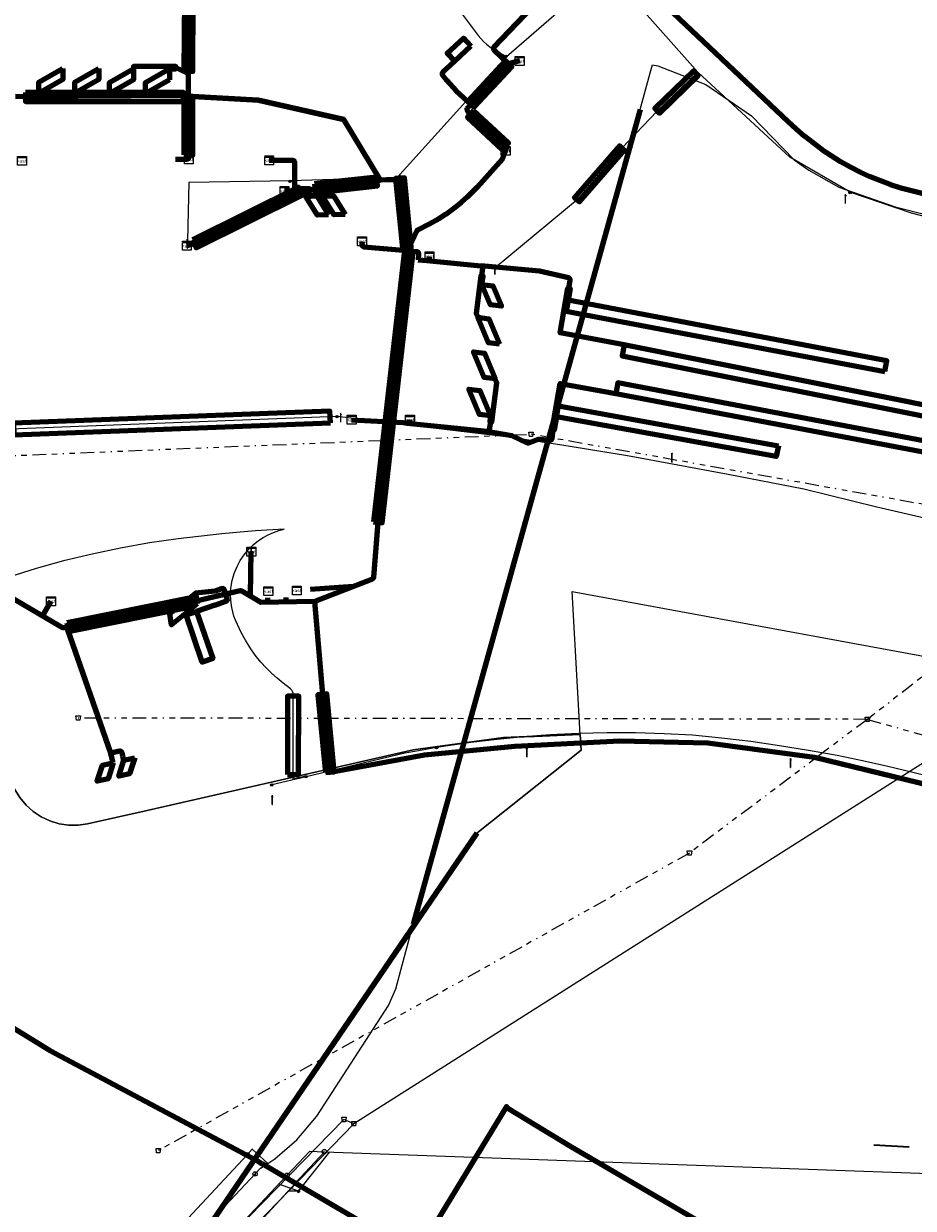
# Model space of a CAD drawing. Header units: metres. Extents: x 153756 to 154348, y 463867 to 464433.
# Tile 74 of 76: x 154193 to 154273, y 464165 to 464272. Entities that reach past the tile are written whole.
import ezdxf
from ezdxf.enums import TextEntityAlignment as Align
from ezdxf.lldxf.tags import DXFTag

# ---------------------------------------------------------------- set-up
doc = ezdxf.new("R2010")
doc.units = ezdxf.units.M
doc.header["$LTSCALE"] = 0.5
doc.linetypes.add('RI-OVERIG-SO', pattern=[17, 5, -2, 2, -2, 0, -2, 2, -2])
doc.layers.get('0').update_dxf_attribs({"linetype": 'CONTINUOUS'})
for name, color, linetype, lineweight in [('B-PV-KL-DATA_BT NEDERLAND NV-G', 90, 'KL-DATA-SO', 18), ('B-PV-KL-DATA_HULPSTUK_KPN BV-S', 90, 'CONTINUOUS', 25), ('B-PV-KL-DATA_KABELBED_KPN BV-G', 90, 'CONTINUOUS', 100), ('B-PV-KL-DATA_MANTELBUIS_BT NEDERLAND NV-G', 90, 'CONTINUOUS', 100), ('B-PV-KL-ET_LS_230 V_GEMEENTE AMERSFOORT-G', 190, 'KL-LS-SO', 18), ('B-PV-KL-ET_LS_400 V_STEDIN NETBEHEER BV-G', 190, 'KL-LS-SO', 18), ('B-PV-KL-ET_LS_GEMEENTE AMERSFOORT-S', 190, 'CONTINUOUS', 25), ('B-PV-KL-ET_LS_HULPSTUK_GEMEENTE AMERSFOORT-S', 190, 'CONTINUOUS', 25), ('B-PV-KL-ET_LS_HULPSTUK_STEDIN NETBEHEER BV-S', 190, 'CONTINUOUS', 25), ('B-PV-KL-ET_LS_KABELBED_GEMEENTE AMERSFOORT-G', 190, 'CONTINUOUS', 100), ('B-PV-KL-ET_LS_MANTELBUIS_GEMEENTE AMERSFOORT-G', 190, 'CONTINUOUS', 100), ('B-PV-KL-ET_LS_MANTELBUIS_POLYVINYLCHLORIDE PVC_125_STEDIN NETBEHEER BV-G', 190, 'CONTINUOUS', 100), ('B-PV-KL-ET_LS_MANTELBUIS_POLYVINYLCHLORIDE PVC_50_STEDIN NETBEHEER BV-G', 190, 'CONTINUOUS', 100), ('B-PV-KL-GAS_HD_HULPSTUK_STEDIN NETBEHEER BV-S', 30, 'CONTINUOUS', 25), ('B-PV-KL-GAS_HD_STAAL_324_STEDIN NETBEHEER BV-G', 30, 'KL-GAS_HD-SO', 18), ('B-PV-KL-GAS_LD_HULPSTUK_STEDIN NETBEHEER BV-S', 50, 'CONTINUOUS', 25), ('B-PV-KL-WATER_250_VITENS-G', 170, 'KL-WATER-SO', 18), ('B-PV-KL-WATER_300_VITENS-G', 170, 'KL-WATER-SO', 18), ('B-PV-KL-WATER_315_VITENS-G', 170, 'KL-WATER-SO', 18), ('B-PV-KL-WATER_HULPSTUK_VITENS-S', 170, 'CONTINUOUS', 25), ('B-PV-KL-WATER_MANTELBUIS_409_VITENS-G', 170, 'CONTINUOUS', 100), ('B-PV-OG-INFO_BT NEDERLAND NV-G', 7, 'CONTINUOUS', 18), ('B-PV-OG-INFO_VITENS-G', 7, 'CONTINUOUS', 18), ('B-PV-RI-DRUK_POLYVINYLCHLORIDE PVC_315_GEMEENTE AMERSFOORT-G', 210, 'RI-PERS-SO', 18), ('B-PV-RI-PERSLEIDING_HULPSTUK_GEMEENTE AMERSFOORT-S', 210, 'CONTINUOUS', 25), ('B-PV-RI-VRIJVERVAL_BETON_250_GEMEENTE AMERSFOORT-G', 210, 'RI-OVERIG-SO', 18), ('B-PV-RI-VRIJVERVAL_BETON_300_GEMEENTE AMERSFOORT-G', 210, 'RI-OVERIG-SO', 18), ('B-PV-RI-VRIJVERVAL_BETON_600_GEMEENTE AMERSFOORT-G', 210, 'RI-OVERIG-SO', 18), ('B-PV-RI-VRIJVERVAL_HULPSTUK_GEMEENTE AMERSFOORT-S', 210, 'CONTINUOUS', 25), ('V-PV-KL-WATER_300_VITENS-G', 170, 'V-KL-WATER-SO', 35)]:
    doc.layers.add(name, color=color, linetype=linetype, lineweight=lineweight)
doc.styles.add('NLCS-ISO', font='txt')
tags = doc.linetypes.add('KL-DATA-SO', pattern='A,4,-1,[101,NLCS.SHX,S=0.5,R=0,X=0,Y=0],-1,4,-1,["D",Standard,S=1,R=0,X=-0.25,Y=-0.5],-1.5', length=12.5).pattern_tags.tags
tags[18] = DXFTag(74, 10)
tags = doc.linetypes.add('KL-GAS_HD-SO', pattern='A,4,-1,[69,NLCS.SHX,S=0.5,R=0,X=0,Y=0],-1,4,-1,["H",Standard,S=1,R=0,X=0,Y=-0.5],-2', length=13).pattern_tags.tags
tags[18] = DXFTag(74, 10)
tags = doc.linetypes.add('KL-LS-SO', pattern='A,4,-1,[103,NLCS.SHX,S=0.75,R=0,X=0,Y=0],-1,4,-1,["L",Standard,S=1,R=0,X=0,Y=-0.5],-2', length=13).pattern_tags.tags
tags[18] = DXFTag(74, 10)
doc.linetypes.add('KL-WATER-SO', pattern='A,7,-0.5,[168,NLCS.SHX,S=0.75,R=0,X=0.75,Y=0],-2', length=9.5)
tags = doc.linetypes.add('RI-PERS-SO', pattern='A,7,-2,["P",Standard,S=1.8,R=0,X=-0.5,Y=-0.9],-2,7,-2,[102,NLCS.SHX,S=1,R=180,X=0,Y=0],-2', length=22).pattern_tags.tags
tags[6] = DXFTag(74, 10)
doc.linetypes.add('V-KL-WATER-SO', pattern='A,3.5,[24,NLCS.SHX,S=0.5,R=0,X=0,Y=0],3.5,-0.5,[168,NLCS.SHX,S=0.75,R=0,X=0.75,Y=0],-2', length=9.5)

# ---------------------------------------------------------------- blocks, each defined once
blk = doc.blocks.new('SKL-WTB_HULP_T STUK-SO')
at = {"color": 0, "linetype": 'ByBlock', "lineweight": 18}
blk.add_circle((0, 0), 1, dxfattribs=at)
at = {"color": 0, "linetype": 'ByBlock', "lineweight": -2, "style": 'NLCS-ISO'}
blk.add_text('T', height=1, dxfattribs=at).set_placement((0, 0), align=Align.MIDDLE_CENTER)
at = {"color": 0, "linetype": 'ByBlock', "lineweight": 18, "style": 'NLCS-ISO', "flags": 1}
for tag, p in [('TYPE', (1.5, 0)), ('OMSCHRIJVING', (1.5, -3)), ('LABEL', (1.5, -1.5))]:
    blk.add_attdef(tag, p, '', height=1, dxfattribs=at)
blk = doc.blocks.new('SKL-WTB_HULP_KB MEETPUNT-SO')
at = {"linetype": 'ByBlock', "lineweight": 18}
h = blk.add_hatch(color=0, dxfattribs=at)
h.dxf.hatch_style = 1
h.paths.add_polyline_path([(0.6, 1.04), (0.26, 0.78), (0.54, 0.61)])
at = {"color": 0, "linetype": 'ByBlock', "lineweight": 18}
for points in [[(-0.4, -0.69), (0.4, 0.69)], [(0.6, 1.04), (0.26, 0.78)], [(0.26, 0.78), (0.54, 0.61)], [(0.6, 1.04), (0.54, 0.61)], [(0, -0.25), (0, -0.8)]]:
    blk.add_lwpolyline(points, dxfattribs=at)
blk.add_circle((0, 0), 0.5, dxfattribs=at)
at = {"color": 0, "linetype": 'ByBlock', "lineweight": 18, "style": 'NLCS-ISO', "flags": 1}
for tag, p in [('TYPE', (1.5, 0)), ('OMSCHRIJVING', (1.5, -3)), ('LABEL', (1.5, -1.5))]:
    blk.add_attdef(tag, p, '', height=1, dxfattribs=at)
blk = doc.blocks.new('SKL-WTB_HULP_MOF-SO')
at = {"linetype": 'ByBlock', "lineweight": 18}
h = blk.add_hatch(color=0, dxfattribs=at)
h.dxf.hatch_style = 1
h.paths.add_polyline_path([(-0.5625, 0, 1), (0.5625, 0, 1)])
at = {"color": 0, "linetype": 'ByBlock', "lineweight": 18}
blk.add_circle((0, 0), 0.5625, dxfattribs=at)
at = {"color": 0, "linetype": 'ByBlock', "lineweight": 18, "style": 'NLCS-ISO', "flags": 1}
for tag, p in [('TYPE', (1.5, 0)), ('OMSCHRIJVING', (1.5, -3)), ('LABEL', (1.5, -1.5))]:
    blk.add_attdef(tag, p, '', height=1, dxfattribs=at)
blk = doc.blocks.new('SKL-WTB_HULP_AFSLUITER-SO')
at = {"color": 0, "linetype": 'ByBlock', "lineweight": 18}
blk.add_lwpolyline([(0, 0.8), (0, -0.8)], dxfattribs=at)
blk.add_circle((0, 0), 1, dxfattribs=at)
at = {"color": 0, "linetype": 'ByBlock', "lineweight": 18, "style": 'NLCS-ISO', "flags": 1}
for tag, p in [('TYPE', (1.5, 0)), ('OMSCHRIJVING', (1.5, -3)), ('LABEL', (1.5, -1.5))]:
    blk.add_attdef(tag, p, '', height=1, dxfattribs=at)
blk = doc.blocks.new('SKL-WTB_HULP_OVERIG-SO')
at = {"color": 0, "linetype": 'ByBlock', "lineweight": 18}
for points in [[(-0.14, 0.14), (0.14, -0.14)], [(0.14, 0.14), (-0.14, -0.14)]]:
    blk.add_lwpolyline(points, dxfattribs=at)
at = {"color": 0, "linetype": 'ByBlock', "lineweight": 18, "style": 'NLCS-ISO', "flags": 1}
for tag, p in [('TYPE', (1.5, 0)), ('OMSCHRIJVING', (1.5, -3)), ('LABEL', (1.5, -1.5))]:
    blk.add_attdef(tag, p, '', height=1, dxfattribs=at)
blk = doc.blocks.new('SRI-HULP_AFVOER_OPVANG-SO')
at = {"color": 0, "linetype": 'ByBlock', "lineweight": 18}
blk.add_lwpolyline([(-0.75, -1), (-1, 1), (1, 1), (0.75, -1)], close=True, dxfattribs=at)
at = {"color": 0, "linetype": 'ByBlock', "lineweight": 18, "style": 'NLCS-ISO', "flags": 1}
for tag, p in [('TYPE', (1.5, 0)), ('OMSCHRIJVING', (1.5, -3)), ('LABEL', (1.5, -1.5))]:
    blk.add_attdef(tag, p, '', height=1, dxfattribs=at)
blk = doc.blocks.new('SKL-ET_LS_MAST-SO')
for p, q in [((-0.05, 2.07), (0.05, 2.07)), ((-0.05, -2), (0.05, -2))]:
    blk.add_line(p, q)
for points in [[(-0.18, 1.76), (-0.22, 1.76), (-0.22, 1.84), (-0.18, 1.84), (-0.18, 1.79)], [(-0.18, 1.49), (-0.22, 1.49), (-0.22, 1.57), (-0.18, 1.57), (-0.18, 1.52)], [(-0.18, 1.79), (-0.05, 1.79)], [(-0.18, 1.76), (-0.05, 1.76)], [(-0.18, 1.52), (-0.05, 1.52)], [(-0.18, 1.49), (-0.05, 1.49)], [(-0.05, -2), (-0.05, 2.07)], [(0.05, -2), (0.05, 2.07)], [(0.18, 1.92), (0.05, 1.92)], [(0.18, 1.89), (0.05, 1.89)], [(0.18, 1.66), (0.05, 1.66)], [(0.18, 1.63), (0.05, 1.63)], [(0.18, 1.39), (0.05, 1.39)], [(0.18, 1.36), (0.05, 1.36)], [(0.18, 1.89), (0.22, 1.89), (0.22, 1.97), (0.18, 1.97), (0.18, 1.92)], [(0.18, 1.63), (0.22, 1.63), (0.22, 1.71), (0.18, 1.71), (0.18, 1.66)], [(0.18, 1.36), (0.22, 1.36), (0.22, 1.44), (0.18, 1.44), (0.18, 1.39)]]:
    blk.add_lwpolyline(points)
blk = doc.blocks.new('SKL-WTB_HULP_KAST-SO')
at = {"color": 0, "linetype": 'ByBlock', "lineweight": 18}
for points in [[(-2, 2), (2, 2), (2, 1.68), (-2, 1.68)], [(-2, 1.52), (2, 1.52), (2, -2), (-2, -2)]]:
    blk.add_lwpolyline(points, close=True, dxfattribs=at)
at = {"color": 0, "linetype": 'ByBlock', "lineweight": 18, "style": 'NLCS-ISO'}
blk.add_text('kast', height=1.5, dxfattribs=at).set_placement((0, 0), align=Align.MIDDLE_CENTER)
at = {"color": 0, "linetype": 'ByBlock', "lineweight": 18, "style": 'NLCS-ISO', "flags": 1}
for tag, p in [('TYPE', (2.5, 0)), ('OMSCHRIJVING', (2.5, -3)), ('LABEL', (2.5, -1.5))]:
    blk.add_attdef(tag, p, '', height=1, dxfattribs=at)

msp = doc.modelspace()

# ---------------------------------------------------------------- linework, layer by layer
at = {"layer": 'B-PV-KL-DATA_BT NEDERLAND NV-G', "ltscale": 0.5, "flags": 128}
for points in [[(154164.555, 464245.191), (154164.59, 464245.17), (154164.68, 464245.1), (154164.9, 464244.91), (154165.02, 464244.82), (154165.16, 464244.7), (154165.33, 464244.55), (154182.72, 464214.86), (154183.05, 464214.24), (154188.26, 464213.64), (154190.74, 464206.55), (154191.75, 464203.58), (154192.09, 464202.79), (154192.54, 464202.05), (154193.09, 464201.38), (154193.74, 464200.8), (154194.46, 464200.32), (154195.25, 464199.94), (154196.08, 464199.69), (154196.93, 464199.56), (154197.8, 464199.55), (154198.66, 464199.67), (154203.77, 464200.84), (154228.12, 464206.37), (154236.3, 464207.48), (154239.11, 464207.6), (154243.23, 464207.77), (154243.32, 464206.33), (154233.88, 464198.84), (154101, 464004), (154095.7, 464012.8), (154090.3, 464010.3), (154074.1, 464033.7), (154052.8, 464048.8), (154049.3, 464056.4), (154046, 464072.7), (154054.8, 464084.7), (154038.1, 464108.2), (154018.88, 464088.65), (154013.7, 464084.43), (153997.41, 464087.76), (153989.49, 464067.54), (153991.38, 464063.88), (153992.34, 464059.5), (153986.69, 464052.58), (153987.08, 464051.87), (153985.65, 464051.33), (153978.67, 464042.84), (153970.27, 464032.19), (153955.11, 464014.46), (153941.51, 463999.29), (153944.9, 463997.36), (153935.31, 463982.27), (153930.86, 463975.31), (153923.85, 463964.29), (153923.52, 463963.75), (153918.44, 463966.82), (153913.44, 463958.94), (153909.75, 463957.6), (153909.49, 463957.21), (153882.54, 463914.68), (153877.06, 463906.08), (153874.95, 463902.62), (153874.94, 463898.12), (153871.433, 463892.926)], [(154164.554, 464245.191), (154164.59, 464245.17), (154164.68, 464245.1), (154165.02, 464244.82), (154165.16, 464244.7), (154165.33, 464244.55), (154183.05, 464214.24), (154188.26, 464213.64), (154190.74, 464206.55), (154191.75, 464203.58), (154192.09, 464202.79), (154192.54, 464202.05), (154193.09, 464201.38), (154193.74, 464200.8), (154194.46, 464200.32), (154195.25, 464199.94), (154196.08, 464199.69), (154196.93, 464199.56), (154197.8, 464199.55), (154198.66, 464199.67), (154228.12, 464206.37), (154236.3, 464207.48), (154239.11, 464207.6), (154243.23, 464207.77), (154243.32, 464206.33), (154233.88, 464198.84), (154101, 464004), (154095.7, 464012.8), (154090.3, 464010.3), (154074.1, 464033.7), (154052.8, 464048.8), (154049.3, 464056.4), (154046, 464072.7), (154054.8, 464084.7), (154038.1, 464108.2), (154018.88, 464088.65), (154013.7, 464084.43), (153997.41, 464087.76), (153989.49, 464067.54), (153991.38, 464063.88), (153992.34, 464059.5), (153986.69, 464052.58), (153987.08, 464051.87), (153985.65, 464051.33), (153978.67, 464042.84), (153970.27, 464032.19), (153955.11, 464014.46), (153941.51, 463999.29), (153944.9, 463997.36), (153930.86, 463975.31), (153923.85, 463964.29), (153923.52, 463963.75), (153918.44, 463966.82), (153913.44, 463958.94), (153909.75, 463957.6), (153882.54, 463914.68), (153877.06, 463906.08), (153874.95, 463902.62), (153874.94, 463898.12), (153871.433, 463892.926)], [(153987.08, 464051.94), (153987.045, 464053.07), (153992.336, 464059.502), (153991.377, 464063.881), (153989.491, 464067.542), (153997.408, 464087.756), (154013.699, 464084.431), (154018.878, 464088.645), (154038.1, 464108.2), (154054.8, 464084.7), (154046, 464072.7), (154049.3, 464056.4), (154052.8, 464048.8), (154074.1, 464033.7), (154090.3, 464010.3), (154095.7, 464012.8), (154101, 464004), (154233.879, 464198.839), (154243.32, 464206.334), (154243.235, 464207.773), (154239.11, 464207.6), (154236.3, 464207.48), (154228.12, 464206.37), (154203.77, 464200.84), (154198.66, 464199.67), (154197.8, 464199.55), (154196.93, 464199.56), (154196.08, 464199.69), (154195.25, 464199.94), (154194.46, 464200.32), (154193.74, 464200.8), (154193.09, 464201.38), (154192.54, 464202.05), (154192.09, 464202.79), (154191.75, 464203.58), (154190.74, 464206.55), (154188.26, 464213.64), (154183.05, 464214.24), (154182.72, 464214.86), (154165.33, 464244.55), (154165.16, 464244.7), (154165.02, 464244.82), (154164.9, 464244.91), (154164.68, 464245.1), (154164.59, 464245.17), (154164.555, 464245.191)], [(154164.555, 464245.191), (154164.59, 464245.17), (154164.68, 464245.1), (154164.9, 464244.91), (154165.02, 464244.82), (154165.16, 464244.7), (154165.33, 464244.55), (154182.72, 464214.86), (154183.05, 464214.244), (154188.26, 464213.64), (154190.74, 464206.55), (154191.75, 464203.58), (154192.09, 464202.79), (154192.54, 464202.05), (154193.09, 464201.38), (154193.74, 464200.8), (154194.46, 464200.32), (154195.25, 464199.94), (154196.08, 464199.69), (154196.93, 464199.56), (154197.8, 464199.55), (154198.66, 464199.67), (154203.77, 464200.84), (154228.12, 464206.37), (154236.302, 464207.483), (154239.093, 464207.581)], [(154239.103, 464207.589), (154243.235, 464207.773), (154242.5, 464220.7), (154283.8, 464213.1), (154322.591, 464201.208)], [(154243.235, 464207.773), (154242.5, 464220.7), (154283.8, 464213.1), (154322.591, 464201.208)], [(154243.235, 464207.773), (154242.5, 464220.7), (154283.8, 464213.1), (154322.591, 464201.208)], [(153987, 464051.9), (153986.685, 464052.575), (153992.336, 464059.502), (153991.377, 464063.881), (153989.491, 464067.542), (153997.408, 464087.756), (154013.699, 464084.431), (154018.878, 464088.645), (154038.1, 464108.2), (154054.8, 464084.7), (154046, 464072.7), (154048.286, 464062.725), (154049.3, 464056.4), (154052.8, 464048.8), (154074.1, 464033.7), (154090.3, 464010.3), (154095.7, 464012.8), (154101, 464004), (154233.879, 464198.839), (154243.32, 464206.334), (154243.235, 464207.773)], [(153987.085, 464051.942), (153986.685, 464052.575), (153992.336, 464059.502), (153991.377, 464063.881), (153989.491, 464067.542), (153997.408, 464087.756), (154013.699, 464084.431), (154018.878, 464088.645), (154038.1, 464108.2), (154054.8, 464084.7), (154046, 464072.7), (154049.3, 464056.4), (154052.8, 464048.8), (154074.1, 464033.7), (154090.3, 464010.3), (154095.7, 464012.8), (154101, 464004), (154233.879, 464198.839), (154243.32, 464206.334), (154243.235, 464207.773)], [(154243.235, 464207.773), (154239.114, 464207.605)]]:
    msp.add_lwpolyline(points, dxfattribs=at)
at = {"layer": 'B-PV-KL-DATA_KABELBED_KPN BV-G', "ltscale": 0.5, "flags": 128}
for points in [[(154214.441, 464168.943), (154214.373, 464168.983), (154213.936, 464169.24), (154195.266, 464179.168), (154140.571, 464212.724), (154134.064, 464216.72), (154165.095, 464249.657), (154165.418, 464250), (154181.482, 464267.05), (154180.583, 464333.397), (154180.144, 464365.82), (154179.495, 464413.744), (154179.493, 464413.782), (154179.489, 464413.819), (154179.481, 464413.856), (154179.471, 464413.892), (154179.458, 464413.928), (154179.442, 464413.962), (154177.668, 464417.499)], [(154277.553, 464150.821), (154273.223, 464152.494), (154242.458, 464170.448), (154236.677, 464173.953), (154236.569, 464174.115), (154228.414, 464160.731), (154214.441, 464168.943)]]:
    msp.add_lwpolyline(points, dxfattribs=at)
at = {"layer": 'B-PV-KL-DATA_MANTELBUIS_BT NEDERLAND NV-G', "ltscale": 0.5, "flags": 128}
msp.add_lwpolyline([(154233.88, 464198.84), (154101, 464004)], dxfattribs=at)
at = {"layer": 'B-PV-KL-ET_LS_230 V_GEMEENTE AMERSFOORT-G', "ltscale": 0.5, "flags": 128}
for points in [[(154207.404, 464432.189), (154207.4, 464432.185), (154207.35, 464432.133), (154207.328, 464432.104), (154207.309, 464432.075), (154207.275, 464432.011), (154207.25, 464431.943), (154207.235, 464431.873), (154207.23, 464431.802), (154207.231, 464431.766), (154207.343, 464430.735), (154208.711, 464416.177), (154209.634, 464413.716), (154211.065, 464397.351), (154211.886, 464385.489), (154212.626, 464376.834), (154212.77, 464373.327), (154213.845, 464349.556), (154214.149, 464341.337), (154214.106, 464320.406), (154214.205, 464313.955), (154214.21, 464313.898), (154214.215, 464313.87), (154214.232, 464313.815), (154214.256, 464313.763), (154214.271, 464313.739), (154214.305, 464313.693), (154214.345, 464313.653), (154214.391, 464313.618), (154214.441, 464313.591), (154214.468, 464313.58), (154214.495, 464313.57), (154214.55, 464313.558), (154214.607, 464313.553), (154216.861, 464313.777), (154218.358, 464299.843), (154219.786, 464296.279), (154224.656, 464285.516), (154228.84, 464277.852), (154234.005, 464270.967), (154234.236, 464270.682), (154234.487, 464270.415), (154234.756, 464270.167), (154235.043, 464269.939), (154235.346, 464269.733), (154235.664, 464269.55), (154236.567, 464269.071), (154242.878, 464274.536), (154244.3, 464276.546), (154245.59, 464279.026), (154245.745, 464279.351), (154245.875, 464279.686), (154245.982, 464280.029), (154246.063, 464280.38), (154246.119, 464280.735), (154246.149, 464281.093), (154246.153, 464281.453), (154246.135, 464282.234), (154246.014, 464283.269), (154245.768, 464295.361)], [(154346.585, 464229.75), (154342.415, 464231.298), (154320.82, 464239.421), (154306.103, 464245.605), (154301.162, 464247.637), (154291.446, 464250.738), (154284.831, 464252.429), (154275.918, 464254.239), (154274.944, 464254.445), (154273.211, 464254.905), (154267.713, 464256.769), (154262.21, 464259.957), (154253.86, 464267.651), (154248.811, 464273.348), (154244.31, 464276.55)], [(154236.577, 464269.075), (154226.68, 464258.122), (154217.015, 464257.827)], [(154253.86, 464267.651), (154250.208, 464264.137), (154247.007, 464260.78), (154242.958, 464256.119), (154235.548, 464249.952)], [(154217.015, 464257.827), (154207.834, 464257.672), (154207.707, 464252.427)]]:
    msp.add_lwpolyline(points, dxfattribs=at)
at = {"layer": 'B-PV-KL-ET_LS_400 V_STEDIN NETBEHEER BV-G', "ltscale": 0.5, "flags": 128}
for points in [[(154221.233, 464236.501), (154190.863, 464235.328), (154182.193, 464231.284), (154175.393, 464227.91), (154173.183, 464226.705), (154169.457, 464224.377), (154164.908, 464221.123), (154158.055, 464215.402), (154148.779, 464206.266), (154141.501, 464198.094)], [(154330.649, 464210.794), (154328.8, 464211.465), (154320.307, 464214.355), (154311.487, 464217.203), (154304.34, 464219.423), (154296.773, 464221.599), (154287.054, 464224.185), (154278.418, 464226.398), (154270.069, 464228.33), (154263.47, 464229.933), (154256.605, 464231.282), (154247.522, 464232.947), (154241.402, 464233.954), (154236.784, 464234.642), (154229.674, 464235.497), (154221.233, 464236.501)], [(154218.43, 464203.939), (154218.419, 464203.988), (154217.251, 464203.711), (154217.261, 464211.342), (154217.248, 464211.498), (154217.203, 464211.646), (154217.131, 464211.783), (154217.034, 464211.904), (154216.356, 464212.411), (154215.817, 464212.846), (154215.301, 464213.309), (154214.81, 464213.797), (154214.344, 464214.31), (154213.836, 464214.938), (154213.365, 464215.595), (154212.935, 464216.279), (154212.547, 464216.988), (154212.039, 464218.087), (154211.901, 464218.465), (154211.788, 464218.851), (154211.701, 464219.244), (154211.64, 464219.642), (154211.598, 464220.322), (154211.631, 464221.003), (154211.741, 464221.675), (154211.925, 464222.331), (154212.182, 464222.963), (154212.472, 464223.504), (154212.816, 464224.013), (154213.209, 464224.485), (154213.648, 464224.915), (154214.128, 464225.298), (154214.555, 464225.579), (154215.005, 464225.823), (154215.473, 464226.028), (154215.957, 464226.194), (154216.453, 464226.318), (154213.855, 464226.18), (154212.128, 464226.038), (154210.809, 464225.904), (154206.867, 464225.453), (154204.251, 464225.077), (154201.648, 464224.618), (154199.062, 464224.076), (154196.493, 464223.454), (154193.998, 464222.766), (154191.525, 464222), (154189.077, 464221.159), (154186.656, 464220.242), (154184.264, 464219.251), (154182.457, 464218.251), (154180.67, 464217.212), (154178.905, 464216.136), (154177.163, 464215.023), (154175.445, 464213.874), (154173.727, 464212.67), (154172.034, 464211.43), (154170.368, 464210.155), (154168.73, 464208.844), (154167.12, 464207.498), (154165.998, 464206.525), (154164.891, 464205.535), (154163.799, 464204.528), (154162.722, 464203.505), (154158.792, 464199.666)], [(154314.967, 464192.139), (154312.313, 464193.011), (154309.48, 464193.921), (154303.8, 464195.702), (154298.621, 464197.274), (154293.329, 464198.833), (154288.016, 464200.346), (154282.832, 464201.777), (154277.797, 464203.121), (154275.598, 464203.737), (154273.334, 464204.327), (154271.059, 464204.875), (154268.775, 464205.382), (154266.482, 464205.847), (154263.882, 464206.323), (154261.273, 464206.746), (154258.655, 464207.115), (154256.031, 464207.43), (154253.4, 464207.692), (154250.822, 464207.826), (154248.242, 464207.896), (154245.661, 464207.901), (154243.08, 464207.841), (154240.502, 464207.717), (154238.111, 464207.544), (154235.724, 464207.315), (154233.344, 464207.031), (154230.228, 464206.577)], [(154230.228, 464206.577), (154228.606, 464206.297), (154227.361, 464206.061), (154218.43, 464203.939)], [(154218.43, 464203.939), (154215.319, 464203.2)], [(154217.748, 464166.469), (154220.577, 464170.019)], [(154217.748, 464166.469), (154215.949, 464167.092)], [(154217.748, 464166.469), (154216.79, 464166.473)]]:
    msp.add_lwpolyline(points, dxfattribs=at)
at = {"layer": 'B-PV-KL-ET_LS_KABELBED_GEMEENTE AMERSFOORT-G', "ltscale": 0.5, "flags": 128}
for points in [[(154236.75, 464268.405), (154235.45, 464269.65), (154235.405, 464269.714), (154235.388, 464269.79), (154235.402, 464269.867), (154235.443, 464269.933), (154244.418, 464279.321)], [(154207.787, 464267.422), (154207.776, 464267.722), (154207.818, 464274.355), (154207.804, 464274.431), (154207.761, 464274.496), (154207.696, 464274.54), (154207.62, 464274.556), (154206.669, 464274.566)], [(154250.024, 464274.576), (154262.046, 464263.196), (154262.773, 464262.515), (154263.526, 464261.865), (154264.305, 464261.245), (154265.108, 464260.657), (154265.934, 464260.102), (154266.782, 464259.581), (154267.65, 464259.094), (154268.537, 464258.642), (154269.441, 464258.226), (154270.361, 464257.847), (154271.296, 464257.505), (154272.244, 464257.202), (154273.203, 464256.936), (154274.172, 464256.709), (154275.149, 464256.522), (154276.134, 464256.373), (154285.32, 464254.508), (154287.957, 464253.915), (154290.578, 464253.257), (154293.183, 464252.536), (154295.769, 464251.751)], [(154233.343, 464269.991), (154231.879, 464268.629), (154231.198, 464269.361), (154232.662, 464270.723), (154233.343, 464269.991)], [(154231.879, 464268.629), (154231.112, 464267.916)], [(154237.755, 464268.661), (154236.75, 464268.405)], [(154196.416, 464267.994), (154196.416, 464266.994), (154194.251, 464265.744), (154194.251, 464266.744), (154196.416, 464267.994)], [(154199.675, 464267.994), (154199.675, 464266.994), (154197.51, 464265.744), (154197.51, 464266.744), (154199.675, 464267.994)], [(154202.812, 464267.955), (154202.812, 464266.955), (154200.647, 464265.705), (154200.647, 464266.705), (154202.812, 464267.955)], [(154206.644, 464268.055), (154206.645, 464268.155), (154202.812, 464268.155), (154202.812, 464267.955)], [(154206.071, 464266.955), (154203.906, 464265.705), (154203.906, 464266.705), (154206.071, 464267.955), (154206.071, 464266.955)], [(154206.071, 464267.955), (154206.644, 464267.955), (154206.644, 464268.055)], [(154207.787, 464267.422), (154207.77, 464267.485), (154207.733, 464267.539), (154207.682, 464267.578), (154207.621, 464267.599), (154206.644, 464268.055)], [(154231.112, 464267.916), (154230.81, 464267.635), (154230.767, 464267.577), (154230.747, 464267.507), (154230.754, 464267.434), (154230.786, 464267.369), (154231.123, 464266.919), (154232.002, 464265.959), (154233.344, 464264.743)], [(154233.344, 464264.743), (154236.75, 464268.405)], [(154207.779, 464265.722), (154207.787, 464267.422)], [(154225.14, 464257.889), (154225.148, 464257.893), (154221.856, 464263.38), (154214.102, 464265.123), (154208.178, 464265.45), (154207.329, 464265.513), (154193.034, 464265.406), (154192.133, 464265.447)], [(154193.548, 464265.629), (154193.034, 464265.406)], [(154197.51, 464265.744), (154197.51, 464265.529), (154193.548, 464265.529), (154193.548, 464265.629)], [(154193.548, 464265.629), (154193.549, 464265.729), (154194.251, 464265.744)], [(154207.779, 464265.722), (154207.776, 464265.122), (154207.814, 464259.967), (154207.8, 464259.89), (154207.756, 464259.825), (154207.691, 464259.781), (154207.614, 464259.766), (154206.616, 464259.766)], [(154233.344, 464264.743), (154233.025, 464264.392), (154232.985, 464264.325), (154232.973, 464264.249), (154232.991, 464264.173), (154233.037, 464264.11), (154236.483, 464260.921), (154236.526, 464260.875), (154236.552, 464260.817), (154236.559, 464260.754), (154236.546, 464260.692), (154236.192, 464259.806), (154233.894, 464257.238), (154233.007, 464256.35), (154232.466, 464255.866), (154231.773, 464255.31), (154231.036, 464254.785), (154230.44, 464254.392), (154229.579, 464253.905), (154228.521, 464253.374), (154228.468, 464253.334), (154228.43, 464253.279), (154227.619, 464251.52)], [(154217.426, 464256.913), (154217.42, 464259.474), (154217.405, 464259.55), (154217.361, 464259.615), (154217.296, 464259.658), (154217.22, 464259.673), (154215.091, 464259.673)], [(154218.379, 464256.919), (154219.229, 464257.14), (154224.842, 464257.765), (154225.14, 464257.889)], [(154227.698, 464251.213), (154227.552, 464251.782), (154226.925, 464258.059), (154226.378, 464257.906), (154225.14, 464257.889)], [(154217.902, 464256.916), (154208.312, 464252.129), (154207.643, 464251.957)], [(154216.479, 464256.906), (154217.426, 464256.913)], [(154217.426, 464256.913), (154218.379, 464256.919)], [(154218.472, 464256.615), (154218.379, 464256.919)], [(154218.407, 464256.42), (154218.407, 464256.615), (154218.538, 464256.614), (154218.538, 464256.546), (154219.906, 464256.573), (154219.906, 464256.438)], [(154220.467, 464254.76), (154219.468, 464254.725), (154218.407, 464256.42), (154219.406, 464256.456), (154220.467, 464254.76)], [(154221.966, 464254.778), (154220.967, 464254.742), (154219.906, 464256.438), (154220.905, 464256.473), (154221.966, 464254.778)], [(154223.489, 464252.352), (154223.485, 464252.061), (154223.498, 464251.988), (154223.536, 464251.924), (154223.596, 464251.879), (154223.668, 464251.859), (154227.561, 464251.526), (154228.43, 464251.44), (154228.505, 464251.418), (154228.565, 464251.368), (154228.602, 464251.299), (154228.609, 464251.222), (154228.557, 464250.69)], [(154227.698, 464251.213), (154225.978, 464236.489), (154224.913, 464226.934), (154224.533, 464221.974), (154224.494, 464221.87), (154224.405, 464221.803), (154219.187, 464219.785), (154214.343, 464219.69), (154212.602, 464220.718), (154212.531, 464220.743), (154212.455, 464220.74), (154208.079, 464219.729), (154197.023, 464217.494)], [(154228.557, 464250.69), (154229.355, 464250.611)], [(154229.591, 464250.989), (154229.574, 464250.792), (154229.551, 464250.717), (154229.502, 464250.656), (154229.433, 464250.619), (154229.355, 464250.611)], [(154229.355, 464250.611), (154234.228, 464250.131)], [(154234.339, 464249.224), (154234.407, 464249.912), (154234.4, 464249.99), (154234.363, 464250.058), (154234.302, 464250.108), (154234.228, 464250.131)], [(154242.212, 464248.112), (154242.333, 464248.814), (154242.331, 464248.89), (154242.302, 464248.959), (154242.249, 464249.013), (154242.18, 464249.043), (154239.557, 464249.644), (154234.228, 464250.131)], [(154234.339, 464249.224), (154234.24, 464249.237), (154233.812, 464245.824), (154233.972, 464245.481)], [(154234.337, 464248.446), (154235.333, 464248.323), (154236.113, 464246.481), (154235.121, 464246.604), (154234.342, 464248.443)], [(154234.342, 464248.443), (154234.439, 464249.211), (154234.339, 464249.224)], [(154247.217, 464242.985), (154241.42, 464244.065), (154242.114, 464248.128), (154242.212, 464248.112)], [(154242.212, 464248.112), (154242.311, 464248.097), (154242.144, 464247.027)], [(154270.794, 464240.576), (154270.98, 464241.558), (154242.144, 464247.03), (154241.958, 464246.047), (154270.794, 464240.576)], [(154235.934, 464243.056), (154234.942, 464243.181), (154233.971, 464245.485), (154234.963, 464245.36), (154235.934, 464243.056)], [(154276.757, 464236.055), (154276.943, 464237.037), (154247.217, 464242.985), (154247.03, 464242.002), (154276.757, 464236.055)], [(154235.542, 464239.926), (154234.549, 464240.051), (154233.578, 464242.355), (154234.571, 464242.23), (154235.542, 464239.926)], [(154235.153, 464236.042), (154235.251, 464236.03), (154235.694, 464239.568), (154235.542, 464239.926)], [(154235.119, 464236.561), (154234.127, 464236.685), (154233.156, 464238.989), (154234.148, 464238.864), (154235.119, 464236.561)], [(154240.79, 464235.3), (154240.691, 464235.317), (154241.407, 464239.505), (154246.446, 464238.583)], [(154246.447, 464238.588), (154276.491, 464232.882), (154276.677, 464233.865), (154246.632, 464239.566), (154246.446, 464238.583)], [(154261.162, 464233.868), (154260.976, 464232.885), (154241.096, 464236.496), (154241.274, 464237.48), (154261.162, 464233.868)], [(154235.119, 464236.561), (154235.055, 464236.054), (154235.153, 464236.042)], [(154241.096, 464236.496), (154240.888, 464235.283), (154240.79, 464235.3)], [(154222.549, 464236.227), (154227.203, 464235.965), (154227.587, 464235.921), (154227.662, 464235.926), (154227.729, 464235.959), (154227.78, 464236.014), (154227.807, 464236.084), (154227.831, 464236.22)], [(154227.587, 464235.921), (154234.81, 464235.182), (154234.884, 464235.189), (154234.951, 464235.222), (154235.001, 464235.276), (154235.027, 464235.346), (154235.153, 464236.042)], [(154234.81, 464235.182), (154234.955, 464235.169), (154237.041, 464234.792), (154238.446, 464234.142), (154238.522, 464234.124), (154238.599, 464234.136), (154239.498, 464234.467), (154239.544, 464234.478), (154239.592, 464234.477), (154240.469, 464234.365), (154240.547, 464234.371), (154240.616, 464234.405), (154240.668, 464234.464), (154240.693, 464234.538), (154240.79, 464235.3)], [(154213.513, 464220.18), (154213.441, 464220.254), (154213.415, 464220.355), (154213.47, 464224.293)], [(154197.023, 464217.494), (154196.53, 464217.395), (154196.458, 464217.394), (154196.39, 464217.419), (154191.261, 464220.433), (154190.876, 464221.494), (154190.838, 464221.557), (154190.781, 464221.603), (154190.71, 464221.624), (154190.637, 464221.619), (154190.113, 464221.479)], [(154208.581, 464219.561), (154206.25, 464217.673), (154206.093, 464218.661), (154208.425, 464220.549), (154208.581, 464219.561)], [(154210.201, 464220.728), (154208.425, 464220.549)], [(154210.177, 464219.466), (154211.178, 464219.811), (154211.246, 464219.85), (154211.293, 464219.912), (154211.313, 464219.987), (154211.302, 464220.065), (154211.045, 464220.813), (154211.005, 464220.88), (154210.943, 464220.928), (154210.867, 464220.947), (154210.789, 464220.936), (154210.201, 464220.728)], [(154222.704, 464221.145), (154218.801, 464220.858)], [(154195.343, 464219.803), (154194.668, 464218.664), (154194.642, 464218.59), (154194.646, 464218.512), (154194.68, 464218.441), (154194.739, 464218.389)], [(154210.177, 464219.466), (154208.519, 464218.895)], [(154214.941, 464220.118), (154214.949, 464219.702)], [(154216.598, 464220.153), (154216.606, 464219.735)], [(154219.187, 464219.785), (154219.903, 464211.389), (154220.563, 464204.574), (154220.588, 464204.496), (154220.641, 464204.434), (154220.716, 464204.399), (154220.798, 464204.396), (154229.148, 464205.914), (154237.319, 464206.707), (154246.812, 464207.194), (154254.776, 464207.016), (154264.443, 464205.713), (154291.653, 464199.084), (154314.849, 464191.998)], [(154208.519, 464218.895), (154209.983, 464214.64), (154209.038, 464214.315), (154207.573, 464218.57), (154208.519, 464218.895)], [(154200.761, 464206.063), (154196.874, 464217.232), (154196.864, 464217.316), (154196.889, 464217.397), (154196.946, 464217.46), (154197.023, 464217.494)], [(154201.859, 464205.799), (154201.78, 464206.104), (154201.747, 464206.174), (154201.69, 464206.226), (154201.617, 464206.252), (154201.54, 464206.249), (154200.761, 464206.063)], [(154200.892, 464205.559), (154200.761, 464206.063)], [(154200.978, 464205.189), (154200.892, 464205.559)], [(154202.923, 464205.64), (154202.463, 464204.213), (154201.485, 464204.003), (154201.946, 464205.43), (154202.923, 464205.64)], [(154201.946, 464205.43), (154201.859, 464205.799)], [(154200.978, 464205.189), (154200.517, 464203.762), (154199.54, 464203.552), (154200, 464204.979), (154200.978, 464205.189)]]:
    msp.add_lwpolyline(points, dxfattribs=at)
at = {"layer": 'B-PV-KL-ET_LS_MANTELBUIS_GEMEENTE AMERSFOORT-G', "ltscale": 0.5, "flags": 128}
for points in [[(154207.38, 464267.726), (154208.18, 464267.721), (154208.219, 464274.321), (154207.419, 464274.326), (154207.38, 464267.736)], [(154233.051, 464265.015), (154233.637, 464264.47), (154237.043, 464268.132), (154236.457, 464268.677), (154233.058, 464265.023)], [(154250.208, 464264.137), (154250.394, 464263.945), (154253.919, 464267.355), (154253.524, 464267.763), (154249.999, 464264.353), (154250.208, 464264.137)], [(154193.034, 464265.806), (154193.034, 464265.006), (154207.329, 464265.006), (154207.329, 464265.806), (154193.044, 464265.806)], [(154208.178, 464265.45), (154214.134, 464265.114), (154221.856, 464263.38)], [(154207.376, 464260.156), (154208.176, 464260.156), (154208.179, 464265.122), (154207.379, 464265.122), (154207.376, 464260.166)], [(154233.581, 464264.157), (154233.037, 464263.571), (154236.198, 464260.635), (154236.742, 464261.221), (154233.588, 464264.15)], [(154247.007, 464260.78), (154246.781, 464260.977), (154242.73, 464256.317), (154243.183, 464255.923), (154247.233, 464260.583), (154247.007, 464260.78)], [(154219.184, 464257.537), (154219.272, 464256.742), (154224.886, 464257.367), (154224.798, 464258.162), (154219.194, 464257.539)], [(154227.154, 464251.743), (154227.95, 464251.822), (154227.323, 464258.099), (154226.527, 464258.02), (154227.153, 464251.752)], [(154208.133, 464252.49), (154208.489, 464251.773), (154218.088, 464256.541), (154217.732, 464257.257), (154208.142, 464252.494)], [(154224.516, 464226.979), (154225.311, 464226.888), (154228.096, 464251.167), (154227.301, 464251.259), (154224.517, 464226.989)], [(154196.774, 464217.851), (154196.932, 464217.067), (154208.159, 464219.337), (154208, 464220.121), (154196.783, 464217.853)], [(154220.186, 464204.319), (154220.982, 464204.396), (154220.301, 464211.428), (154219.505, 464211.351), (154220.185, 464204.329)]]:
    msp.add_lwpolyline(points, dxfattribs=at)
at = {"layer": 'B-PV-KL-ET_LS_MANTELBUIS_POLYVINYLCHLORIDE PVC_125_STEDIN NETBEHEER BV-G', "ltscale": 0.5, "flags": 128}
msp.add_lwpolyline([(154216.752, 464204.157), (154217.752, 464204.155), (154217.762, 464211.215), (154216.762, 464211.217), (154216.752, 464204.157)], dxfattribs=at)
at = {"layer": 'B-PV-KL-ET_LS_MANTELBUIS_POLYVINYLCHLORIDE PVC_50_STEDIN NETBEHEER BV-G', "ltscale": 0.5, "flags": 128}
msp.add_lwpolyline([(154220.631, 464235.951), (154220.589, 464237.001), (154191.947, 464235.896), (154191.989, 464234.846), (154220.631, 464235.951)], dxfattribs=at)
at = {"layer": 'B-PV-KL-GAS_HD_STAAL_324_STEDIN NETBEHEER BV-G', "ltscale": 0.5, "flags": 128}
for points in [[(154216.713, 464167.904), (154218.766, 464170.085), (154220.083, 464170.037)], [(154217.469, 464167.207), (154220.083, 464170.037)], [(154220.083, 464170.037), (154294.137, 464167.361)], [(154216.634, 464167.82), (154216.713, 464167.904)], [(154185.786, 464135.047), (154216.634, 464167.82)], [(154187.448, 464134.711), (154217.457, 464167.194)], [(154217.457, 464167.194), (154217.469, 464167.207)]]:
    msp.add_lwpolyline(points, dxfattribs=at)
at = {"layer": 'B-PV-KL-WATER_250_VITENS-G', "ltscale": 0.5, "flags": 128}
for points in [[(154213.562, 464170.254), (154213.109, 464169.761)], [(154213.109, 464169.761), (154179.371, 464133.605)], [(154213.818, 464168.028), (154180.821, 464132.876)], [(154214.3, 464168.541), (154213.818, 464168.028)]]:
    msp.add_lwpolyline(points, dxfattribs=at)
at = {"layer": 'B-PV-KL-WATER_300_VITENS-G', "ltscale": 0.5, "flags": 128}
for points in [[(154214.958, 464168.972), (154213.562, 464170.254)], [(154214.3, 464168.541), (154214.958, 464168.972)], [(154214.958, 464168.972), (154215.615, 464169.402)]]:
    msp.add_lwpolyline(points, dxfattribs=at)
at = {"layer": 'B-PV-KL-WATER_315_VITENS-G', "ltscale": 0.5, "flags": 128}
for points in [[(154226.559, 464184.757), (154228.105, 464190.606), (154248.642, 464264.275), (154249.611, 464267.796)], [(154249.611, 464267.796), (154249.786, 464268.327), (154250.254, 464268.223), (154254.595, 464266.542), (154258.738, 464263.7), (154262.596, 464259.722), (154263.907, 464258.784), (154266.633, 464257.248), (154271.721, 464255.458), (154283.787, 464252.437), (154294.195, 464249.808), (154309.523, 464243.844), (154325.107, 464237.846), (154344.857, 464230.537), (154346.625, 464229.797)], [(154215.615, 464169.402), (154217.604, 464171.095), (154219.388, 464173.243), (154225.893, 464183.249), (154226.559, 464184.757)]]:
    msp.add_lwpolyline(points, dxfattribs=at)
at = {"layer": 'B-PV-KL-WATER_MANTELBUIS_409_VITENS-G', "ltscale": 0.5, "flags": 128}
msp.add_lwpolyline([(154248.642, 464264.275), (154228.105, 464190.606)], dxfattribs=at)
at = {"layer": 'B-PV-OG-INFO_BT NEDERLAND NV-G', "ltscale": 0.5, "flags": 128}
msp.add_lwpolyline([(154233.88, 464198.84), (154101, 464004)], dxfattribs=at)
at = {"layer": 'B-PV-OG-INFO_VITENS-G', "ltscale": 0.5, "flags": 128}
for points in [[(154226.559, 464184.757), (154228.105, 464190.606), (154248.642, 464264.275), (154249.611, 464267.796)], [(154213.818, 464168.028), (154180.821, 464132.876)]]:
    msp.add_lwpolyline(points, dxfattribs=at)
at = {"layer": 'B-PV-RI-DRUK_POLYVINYLCHLORIDE PVC_315_GEMEENTE AMERSFOORT-G', "ltscale": 0.5, "flags": 128}
for points in [[(154343.952, 464249.323), (154222.75, 464172.56)], [(154221.86, 464172.95), (154178.93, 464129.03)], [(154222.75, 464172.56), (154179.63, 464128.16)], [(154222.75, 464172.56), (154221.86, 464172.95)]]:
    msp.add_lwpolyline(points, dxfattribs=at)
at = {"layer": 'B-PV-RI-VRIJVERVAL_BETON_250_GEMEENTE AMERSFOORT-G', "ltscale": 0.5, "flags": 128}
msp.add_lwpolyline([(154184.97, 464232.69), (154238.78, 464234.91)], dxfattribs=at)
at = {"layer": 'B-PV-RI-VRIJVERVAL_BETON_300_GEMEENTE AMERSFOORT-G', "ltscale": 0.5, "flags": 128}
for points in [[(154290.52, 464225.66), (154238.78, 464234.91)], [(154269.22, 464209.13), (154197.81, 464209.25)], [(154269.22, 464209.13), (154314.33, 464196.44)]]:
    msp.add_lwpolyline(points, dxfattribs=at)
at = {"layer": 'B-PV-RI-VRIJVERVAL_BETON_600_GEMEENTE AMERSFOORT-G', "ltscale": 0.5, "flags": 128}
for points in [[(154290.52, 464225.66), (154269.22, 464209.13)], [(154269.22, 464209.13), (154253.12, 464197.04)], [(154253.12, 464197.04), (154205.05, 464170.13)]]:
    msp.add_lwpolyline(points, dxfattribs=at)
at = {"layer": 'V-PV-KL-WATER_300_VITENS-G', "ltscale": 0.5, "flags": 128}
msp.add_lwpolyline([(154269.804, 464170.66), (154272.998, 464170.471)], dxfattribs=at)

# ---------------------------------------------------------------- block references
at = {"layer": 'B-PV-KL-DATA_HULPSTUK_KPN BV-S', "xscale": 0.2, "yscale": 0.2, "zscale": 0.2}
msp.add_blockref('SKL-WTB_HULP_OVERIG-SO', (154214.441, 464168.943), dxfattribs=at)
msp.add_blockref('SKL-WTB_HULP_OVERIG-SO', (154214.441, 464168.943), dxfattribs=at)
at = {"layer": 'B-PV-KL-ET_LS_GEMEENTE AMERSFOORT-S', "xscale": 0.2, "yscale": 0.2, "zscale": 0.2}
for p in [(154246.95, 464260.585), (154226.918, 464257.869), (154267.236, 464256.172), (154207.692, 464252.128), (154235.527, 464249.791), (154221.571, 464236.395), (154251.531, 464232.774), (154213.47, 464224.293), (154238.424, 464206.148), (154262.28, 464205.17), (154215.379, 464201.826)]:
    msp.add_blockref('SKL-ET_LS_MAST-SO', p, dxfattribs=at)
at = {"layer": 'B-PV-KL-ET_LS_HULPSTUK_GEMEENTE AMERSFOORT-S', "xscale": 0.2, "yscale": 0.2, "zscale": 0.2}
for name, p in [('SKL-WTB_HULP_MOF-SO', (154236.503, 464269.07)), ('SKL-WTB_HULP_KAST-SO', (154237.755, 464268.661)), ('SKL-WTB_HULP_MOF-SO', (154253.906, 464267.457)), ('SKL-WTB_HULP_KAST-SO', (154192.721, 464259.625)), ('SKL-WTB_HULP_KAST-SO', (154207.816, 464259.766)), ('SKL-WTB_HULP_KAST-SO', (154215.091, 464259.673)), ('SKL-WTB_HULP_KAST-SO', (154236.487, 464260.539)), ('SKL-WTB_HULP_MOF-SO', (154216.978, 464257.78)), ('SKL-WTB_HULP_KAST-SO', (154216.479, 464256.906)), ('SKL-WTB_HULP_KAST-SO', (154218.379, 464256.919)), ('SKL-WTB_HULP_MOF-SO', (154267.657, 464256.766)), ('SKL-WTB_HULP_KAST-SO', (154223.489, 464252.352)), ('SKL-WTB_HULP_KAST-SO', (154207.637, 464251.957)), ('SKL-WTB_HULP_KAST-SO', (154229.591, 464250.989)), ('SKL-WTB_HULP_KAST-SO', (154222.549, 464236.227)), ('SKL-WTB_HULP_KAST-SO', (154222.549, 464236.227)), ('SKL-WTB_HULP_KAST-SO', (154227.831, 464236.22)), ('SKL-WTB_HULP_KAST-SO', (154213.47, 464224.293)), ('SKL-WTB_HULP_KAST-SO', (154215.021, 464220.719)), ('SKL-WTB_HULP_KAST-SO', (154217.588, 464220.784)), ('SKL-WTB_HULP_KAST-SO', (154195.343, 464219.803)), ('SKL-WTB_HULP_KAST-SO', (154195.343, 464219.803))]:
    msp.add_blockref(name, p, dxfattribs=at)
at = {"layer": 'B-PV-KL-ET_LS_HULPSTUK_STEDIN NETBEHEER BV-S', "xscale": 0.2, "yscale": 0.2, "zscale": 0.2}
for name, p in [('SKL-WTB_HULP_MOF-SO', (154221.233, 464236.501)), ('SKL-WTB_HULP_MOF-SO', (154230.228, 464206.577)), ('SKL-WTB_HULP_MOF-SO', (154215.319, 464203.2)), ('SKL-WTB_HULP_MOF-SO', (154218.43, 464203.939)), ('SKL-WTB_HULP_KB MEETPUNT-SO', (154217.748, 464166.469))]:
    msp.add_blockref(name, p, dxfattribs=at)
at = {"layer": 'B-PV-KL-GAS_HD_HULPSTUK_STEDIN NETBEHEER BV-S', "xscale": 0.2, "yscale": 0.2, "zscale": 0.2}
for p in [(154216.713, 464167.904), (154217.469, 464167.207)]:
    msp.add_blockref('SKL-WTB_HULP_AFSLUITER-SO', p, dxfattribs=at)
at = {"layer": 'B-PV-KL-GAS_LD_HULPSTUK_STEDIN NETBEHEER BV-S', "xscale": 0.2, "yscale": 0.2, "zscale": 0.2}
msp.add_blockref('SKL-WTB_HULP_T STUK-SO', (154220.083, 464170.037), dxfattribs=at)
at = {"layer": 'B-PV-KL-WATER_HULPSTUK_VITENS-S', "xscale": 0.2, "yscale": 0.2, "zscale": 0.2}
for name, p in [('SKL-WTB_HULP_OVERIG-SO', (154249.611, 464267.796)), ('SKL-WTB_HULP_OVERIG-SO', (154226.559, 464184.757)), ('SKL-WTB_HULP_OVERIG-SO', (154213.562, 464170.254)), ('SKL-WTB_HULP_AFSLUITER-SO', (154213.109, 464169.761)), ('SKL-WTB_HULP_OVERIG-SO', (154215.615, 464169.402)), ('SKL-WTB_HULP_AFSLUITER-SO', (154213.818, 464168.028)), ('SKL-WTB_HULP_OVERIG-SO', (154214.3, 464168.541))]:
    msp.add_blockref(name, p, dxfattribs=at)
at = {"layer": 'B-PV-RI-PERSLEIDING_HULPSTUK_GEMEENTE AMERSFOORT-S', "xscale": 0.2, "yscale": 0.2, "zscale": 0.2}
for p in [(154221.86, 464172.95), (154222.75, 464172.56)]:
    msp.add_blockref('SRI-HULP_AFVOER_OPVANG-SO', p, dxfattribs=at)
at = {"layer": 'B-PV-RI-VRIJVERVAL_HULPSTUK_GEMEENTE AMERSFOORT-S', "xscale": 0.2, "yscale": 0.2, "zscale": 0.2}
for p in [(154238.78, 464234.91), (154197.81, 464209.25), (154269.22, 464209.13), (154253.12, 464197.04), (154205.05, 464170.13)]:
    msp.add_blockref('SRI-HULP_AFVOER_OPVANG-SO', p, dxfattribs=at)

doc.saveas('drawing.dxf')
